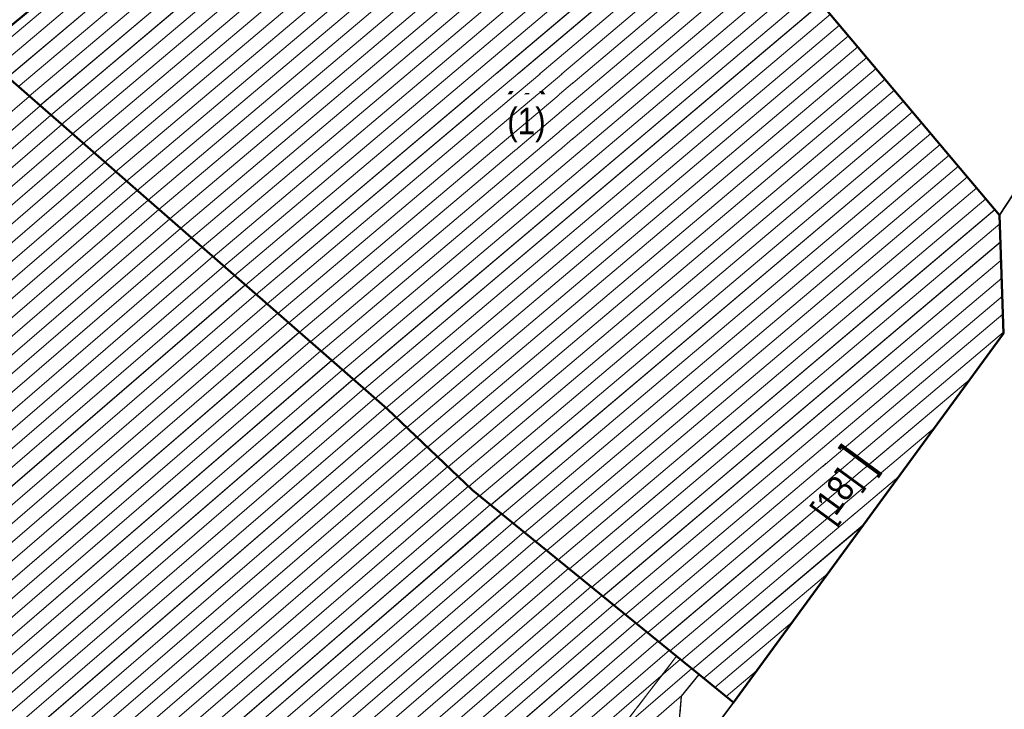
# Model space of a CAD drawing. Header units: millimetres. Extents: x 32365810 to 32368499, y 5620272 to 5622478.
# Tile 40 of 249: x 32366451 to 32366477, y 5620647 to 5620665. Entities that reach past the tile are written whole.
import ezdxf

# ---------------------------------------------------------------- set-up
doc = ezdxf.new("R2010")
doc.units = ezdxf.units.MM
for name, pattern in [('1600.1047', [0]), ('1600.2028', [0]), ('1600.2305', [0.75, 0.5, 0, 0, -0.25]), ('1600.2505', [0]), ('1600.2507', [0])]:
    doc.linetypes.add(name, pattern=pattern)
doc.layers.get('0').update_dxf_attribs({"color": 1, "linetype": 'CONTINUOUS'})
for name, color, linetype in [('_K_Ebene 32', 251, 'CONTINUOUS'), ('_K_Gebäude', 251, 'CONTINUOUS'), ('_K_Lagebezeichnungen', 251, 'CONTINUOUS'), ('Ebene 32', 7, 'CONTINUOUS')]:
    doc.layers.add(name, color=color, linetype=linetype)
doc.layers.add('_K_Flurstücke_Grenzpunkte', color=251, linetype='CONTINUOUS', lineweight=50)
for name, color, linetype, transparency in [('Flurstücke_Grenzpunkte', 11, 'CONTINUOUS', 0.75), ('Gebäude', 31, 'CONTINUOUS', 0.75), ('Lagebezeichnungen', 12, 'CONTINUOUS', 0.75)]:
    doc.layers.add(name, color=color, linetype=linetype, transparency=transparency)
doc.styles.add('Hausnummern NRW', font='arial.ttf', dxfattribs={"width": 0.85})

# ---------------------------------------------------------------- blocks, each defined once
blk = doc.blocks.new('O57')
at = {"layer": 'Gebäude', "color": 7, "linetype": '1600.2507', "lineweight": 18}
for p, q in [((32365968.425, 5622006.091), (32365964.745, 5622001.305)), ((32365969.021, 5622005.605), (32365968.425, 5622006.091)), ((32365968.554, 5622005.033), (32365969.021, 5622005.605)), ((32365968.366, 5622002.784), (32365968.554, 5622005.033))]:
    blk.add_line(p, q, dxfattribs=at)
blk = doc.blocks.new('O446')
at = {"layer": 'Gebäude', "color": 7, "linetype": '1600.2305', "lineweight": 18}
for p, q in [((32365968.554, 5622005.033), (32365969.021, 5622005.605)), ((32365968.366, 5622002.784), (32365968.554, 5622005.033))]:
    blk.add_line(p, q, dxfattribs=at)
blk = doc.blocks.new('O898')
at = {"layer": 'Flurstücke_Grenzpunkte', "color": 7, "linetype": '1600.2028', "lineweight": 35}
for p, q in [((32365980.421, 5622023.041), (32365976.965, 5622017.74)), ((32365976.965, 5622017.74), (32365977.07, 5622014.614)), ((32365977.07, 5622014.614), (32365969.928, 5622004.867)), ((32365969.928, 5622004.867), (32365968.366, 5622002.784))]:
    blk.add_line(p, q, dxfattribs=at)
blk = doc.blocks.new('O1044')
at = {"layer": 'Flurstücke_Grenzpunkte', "color": 7, "linetype": '1600.2028', "lineweight": 35}
for p, q in [((32365960.775, 5622012.625), (32365949.981, 5622022.038)), ((32365963.035, 5622010.476), (32365960.775, 5622012.625)), ((32365968.425, 5622006.091), (32365963.035, 5622010.476)), ((32365969.021, 5622005.605), (32365968.425, 5622006.091)), ((32365969.928, 5622004.867), (32365969.021, 5622005.605)), ((32365969.928, 5622004.867), (32365968.366, 5622002.784))]:
    blk.add_line(p, q, dxfattribs=at)
blk = doc.blocks.new('O1215')
at = {"layer": 'Flurstücke_Grenzpunkte', "color": 7, "linetype": '1600.2028', "lineweight": 35}
for p in [(32365963.72, 5622033.442), (32365980.421, 5622023.041)]:
    blk.add_line(p, (32365976.965, 5622017.74), dxfattribs=at)
blk = doc.blocks.new('O1404')
at = {"layer": 'Flurstücke_Grenzpunkte', "color": 7, "linetype": '1600.2028', "lineweight": 35}
for p, q in [((32365963.72, 5622033.442), (32365976.965, 5622017.74)), ((32365960.775, 5622012.625), (32365949.981, 5622022.038)), ((32365976.965, 5622017.74), (32365977.07, 5622014.614)), ((32365977.07, 5622014.614), (32365969.928, 5622004.867)), ((32365963.035, 5622010.476), (32365960.775, 5622012.625)), ((32365968.425, 5622006.091), (32365963.035, 5622010.476)), ((32365969.021, 5622005.605), (32365968.425, 5622006.091)), ((32365969.928, 5622004.867), (32365969.021, 5622005.605))]:
    blk.add_line(p, q, dxfattribs=at)
blk = doc.blocks.new('O2844')
at = {"layer": 'Gebäude', "color": 7, "linetype": '1600.2505', "lineweight": 18}
for p, q in [((32365960.775, 5622012.625), (32365949.981, 5622022.038)), ((32365963.035, 5622010.476), (32365960.775, 5622012.625)), ((32365968.425, 5622006.091), (32365963.035, 5622010.476)), ((32365969.021, 5622005.605), (32365968.425, 5622006.091)), ((32365968.554, 5622005.033), (32365969.021, 5622005.605)), ((32365968.366, 5622002.784), (32365968.554, 5622005.033))]:
    blk.add_line(p, q, dxfattribs=at)
blk = doc.blocks.new('O3213')
at = {"layer": 'Gebäude', "color": 7, "linetype": '1600.2505', "lineweight": 18}
for p, q in [((32365976.965, 5622017.74), (32365963.72, 5622033.442)), ((32365960.775, 5622012.625), (32365949.981, 5622022.038)), ((32365977.07, 5622014.614), (32365976.965, 5622017.74)), ((32365969.928, 5622004.867), (32365977.07, 5622014.614)), ((32365963.035, 5622010.476), (32365960.775, 5622012.625)), ((32365968.425, 5622006.091), (32365963.035, 5622010.476)), ((32365969.021, 5622005.605), (32365968.425, 5622006.091)), ((32365969.021, 5622005.605), (32365969.928, 5622004.867))]:
    blk.add_line(p, q, dxfattribs=at)
at = {"layer": 'Ebene 32', "color": 7, "lineweight": 18, "insert": (32365964.457, 5622019.664), "char_height": 0.7, "attachment_point": 8, "line_spacing_factor": 0.69, "style": 'Hausnummern NRW', "bg_fill": 2}
blk.add_mtext('(1)', dxfattribs=at)
blk = doc.blocks.new('*X1286')
at = {"color": 253, "linetype": '1600.1047', "lineweight": 18, "true_color": 0xb2b2b2}
for p, q in [((32365914.607129, 5621989.271337), (32365951.314721, 5622020.874917)), ((32365914.883752, 5621989.01466), (32365951.600256, 5622020.625914)), ((32365915.160374, 5621988.757984), (32365951.885791, 5622020.376911)), ((32365915.436996, 5621988.501307), (32365952.171326, 5622020.127908)), ((32365915.713619, 5621988.244631), (32365952.45686, 5622019.878905)), ((32365915.990241, 5621987.987955), (32365952.742395, 5622019.629902)), ((32365916.266863, 5621987.731278), (32365953.02793, 5622019.380899)), ((32365916.543486, 5621987.474602), (32365953.313465, 5622019.131895)), ((32365916.820108, 5621987.217926), (32365953.599, 5622018.882892)), ((32365917.09673, 5621986.961249), (32365953.884534, 5622018.633889)), ((32365917.373352, 5621986.704573), (32365954.170069, 5622018.384886)), ((32365917.649975, 5621986.447897), (32365954.455604, 5622018.135883)), ((32365917.926597, 5621986.19122), (32365954.741139, 5622017.88688)), ((32365918.203219, 5621985.934544), (32365955.026674, 5622017.637877)), ((32365918.479842, 5621985.677868), (32365955.312208, 5622017.388874)), ((32365918.756464, 5621985.421191), (32365955.597743, 5622017.139871)), ((32365919.033086, 5621985.164515), (32365955.883278, 5622016.890868)), ((32365919.309709, 5621984.907839), (32365956.168813, 5622016.641865)), ((32365919.586331, 5621984.651162), (32365956.454348, 5622016.392862)), ((32365919.862953, 5621984.394486), (32365956.739883, 5622016.143859)), ((32365920.139576, 5621984.13781), (32365957.025417, 5622015.894855)), ((32365920.416198, 5621983.881133), (32365957.310952, 5622015.645852)), ((32365920.69282, 5621983.624457), (32365957.596487, 5622015.396849)), ((32365920.969442, 5621983.367781), (32365957.882022, 5622015.147846)), ((32365921.246065, 5621983.111104), (32365958.167557, 5622014.898843)), ((32365921.522687, 5621982.854428), (32365958.453091, 5622014.64984)), ((32365921.799309, 5621982.597752), (32365958.738626, 5622014.400837)), ((32365922.075932, 5621982.341075), (32365959.024161, 5622014.151834)), ((32365922.352554, 5621982.084399), (32365959.309696, 5622013.902831)), ((32365922.629176, 5621981.827723), (32365959.595231, 5622013.653828)), ((32365922.821467, 5621981.498441), (32365959.880766, 5622013.404825)), ((32365922.883676, 5621981.057164), (32365960.1663, 5622013.155822)), ((32365922.945885, 5621980.615888), (32365960.451835, 5622012.906819)), ((32365923.008094, 5621980.174611), (32365960.73737, 5622012.657815)), ((32365923.293279, 5621979.925307), (32365961.012119, 5622012.399527)), ((32365923.589389, 5621979.685408), (32365961.285232, 5622012.139828)), ((32365923.885499, 5621979.44551), (32365961.558344, 5622011.88013)), ((32365924.181609, 5621979.205612), (32365961.831456, 5622011.620432)), ((32365924.477719, 5621978.965713), (32365962.104568, 5622011.360733)), ((32365924.773829, 5621978.725815), (32365962.377681, 5622011.101035)), ((32365925.069939, 5621978.485917), (32365962.650793, 5622010.841337)), ((32365925.366049, 5621978.246018), (32365962.923905, 5622010.581638)), ((32365925.662159, 5621978.00612), (32365963.210306, 5622010.333381)), ((32365925.958269, 5621977.766222), (32365963.505819, 5622010.092968)), ((32365926.254379, 5621977.526323), (32365963.801332, 5622009.852556)), ((32365926.550489, 5621977.286425), (32365964.096844, 5622009.612143)), ((32365926.846599, 5621977.046527), (32365964.392357, 5622009.371731)), ((32365927.142709, 5621976.806628), (32365964.68787, 5622009.131318)), ((32365927.438819, 5621976.56673), (32365964.983383, 5622008.890906)), ((32365927.734929, 5621976.326832), (32365965.278895, 5622008.650493)), ((32365928.031039, 5621976.086933), (32365965.574408, 5622008.410081)), ((32365928.327149, 5621975.847035), (32365965.869921, 5622008.169668)), ((32365928.623259, 5621975.607137), (32365966.165434, 5622007.929256)), ((32365928.919369, 5621975.367238), (32365966.460946, 5622007.688843)), ((32365929.215479, 5621975.12734), (32365966.756459, 5622007.448431)), ((32365929.511588, 5621974.887441), (32365967.051972, 5622007.208018)), ((32365929.807698, 5621974.647543), (32365967.347485, 5622006.967606)), ((32365930.103808, 5621974.407645), (32365967.642997, 5622006.727193)), ((32365930.399918, 5621974.167746), (32365967.93851, 5622006.486781)), ((32365930.696028, 5621973.927848), (32365968.234023, 5622006.246368)), ((32365930.992138, 5621973.68795), (32365968.529418, 5622006.005854)), ((32365931.288248, 5621973.448051), (32365968.824597, 5622005.765154)), ((32365931.584358, 5621973.208153), (32365968.565946, 5622005.047631))]:
    blk.add_line(p, q, dxfattribs=at)
blk = doc.blocks.new('*X1394')
at = {"color": 253, "linetype": '1600.1047', "lineweight": 18, "true_color": 0xb2b2b2}
for p, q in [((32365950.166439, 5622021.876286), (32365963.785492, 5622033.364358)), ((32365950.452403, 5622021.626908), (32365964.027281, 5622033.077717)), ((32365950.738368, 5622021.377531), (32365964.26907, 5622032.791076)), ((32365951.024332, 5622021.128153), (32365964.510858, 5622032.504434)), ((32365951.310297, 5622020.878775), (32365964.752647, 5622032.217793)), ((32365951.596261, 5622020.629397), (32365964.994436, 5622031.931151)), ((32365951.882226, 5622020.38002), (32365965.236224, 5622031.64451)), ((32365952.16819, 5622020.130642), (32365965.478013, 5622031.357869)), ((32365952.454155, 5622019.881264), (32365965.719801, 5622031.071227)), ((32365952.740119, 5622019.631887), (32365965.96159, 5622030.784586)), ((32365953.026084, 5622019.382509), (32365966.203379, 5622030.497945)), ((32365953.312048, 5622019.133131), (32365966.445167, 5622030.211303)), ((32365953.598012, 5622018.883753), (32365966.686956, 5622029.924662)), ((32365953.883977, 5622018.634376), (32365966.928744, 5622029.638021)), ((32365954.169941, 5622018.384998), (32365967.170533, 5622029.351379)), ((32365954.455906, 5622018.13562), (32365967.412322, 5622029.064738)), ((32365954.74187, 5622017.886242), (32365967.65411, 5622028.778097)), ((32365955.027835, 5622017.636865), (32365967.895899, 5622028.491455)), ((32365955.313799, 5622017.387487), (32365968.137687, 5622028.204814)), ((32365955.599764, 5622017.138109), (32365968.379476, 5622027.918172)), ((32365955.885728, 5622016.888731), (32365968.621265, 5622027.631531)), ((32365956.171692, 5622016.639354), (32365968.863053, 5622027.34489)), ((32365956.457657, 5622016.389976), (32365969.104842, 5622027.058248)), ((32365956.743621, 5622016.140598), (32365969.346631, 5622026.771607)), ((32365957.029586, 5622015.89122), (32365969.588419, 5622026.484966)), ((32365957.31555, 5622015.641843), (32365969.830208, 5622026.198324)), ((32365957.601515, 5622015.392465), (32365970.071996, 5622025.911683)), ((32365957.887479, 5622015.143087), (32365970.313785, 5622025.625042)), ((32365958.173444, 5622014.893709), (32365970.555574, 5622025.3384)), ((32365958.459408, 5622014.644332), (32365970.797362, 5622025.051759)), ((32365958.745372, 5622014.394954), (32365971.039151, 5622024.765118)), ((32365959.031337, 5622014.145576), (32365971.280939, 5622024.478476)), ((32365959.317301, 5622013.896198), (32365971.522728, 5622024.191835)), ((32365959.603266, 5622013.646821), (32365971.764517, 5622023.905193)), ((32365959.88923, 5622013.397443), (32365972.006305, 5622023.618552)), ((32365960.175195, 5622013.148065), (32365972.248094, 5622023.331911)), ((32365960.461159, 5622012.898688), (32365972.489882, 5622023.045269)), ((32365960.747124, 5622012.64931), (32365972.731671, 5622022.758628)), ((32365961.021751, 5622012.390369), (32365972.97346, 5622022.471987)), ((32365961.295153, 5622012.130394), (32365973.215248, 5622022.185345)), ((32365961.568555, 5622011.87042), (32365973.457037, 5622021.898704)), ((32365961.841958, 5622011.610446), (32365973.698826, 5622021.612063)), ((32365962.11536, 5622011.350472), (32365973.940614, 5622021.325421)), ((32365962.388762, 5622011.090497), (32365974.182403, 5622021.03878)), ((32365962.662165, 5622010.830523), (32365974.424191, 5622020.752139)), ((32365962.935567, 5622010.570549), (32365974.66598, 5622020.465497)), ((32365963.223389, 5622010.322738), (32365974.907769, 5622020.178856)), ((32365963.519451, 5622010.081878), (32365975.149557, 5622019.892214)), ((32365963.815513, 5622009.841018), (32365975.391346, 5622019.605573)), ((32365964.111576, 5622009.600158), (32365975.633134, 5622019.318932)), ((32365964.407638, 5622009.359299), (32365975.874923, 5622019.03229)), ((32365964.703701, 5622009.118439), (32365976.116712, 5622018.745649)), ((32365964.999763, 5622008.877579), (32365976.3585, 5622018.459008)), ((32365965.295826, 5622008.636719), (32365976.600289, 5622018.172366)), ((32365965.591888, 5622008.39586), (32365976.842077, 5622017.885725)), ((32365965.887951, 5622008.155), (32365976.972878, 5622017.505462)), ((32365966.184013, 5622007.91414), (32365976.988903, 5622017.028382)), ((32365966.480076, 5622007.67328), (32365977.004927, 5622016.551302)), ((32365966.776138, 5622007.432421), (32365977.020952, 5622016.074222)), ((32365967.072201, 5622007.191561), (32365977.036977, 5622015.597143)), ((32365967.368263, 5622006.950701), (32365977.053002, 5622015.120063)), ((32365967.664326, 5622006.709841), (32365977.069026, 5622014.642983)), ((32365967.960388, 5622006.468982), (32365976.185924, 5622013.407463)), ((32365968.256451, 5622006.228122), (32365975.244666, 5622012.122887)), ((32365968.552368, 5622005.98714), (32365974.303408, 5622010.838311)), ((32365968.848093, 5622005.745995), (32365973.36215, 5622009.553735)), ((32365969.143948, 5622005.504961), (32365972.420892, 5622008.269159)), ((32365969.439988, 5622005.264082), (32365971.479634, 5622006.984583)), ((32365969.736027, 5622005.023202), (32365970.538376, 5622005.700008))]:
    blk.add_line(p, q, dxfattribs=at)

msp = doc.modelspace()

# ---------------------------------------------------------------- linework, layer by layer
at = {"layer": '_K_Flurstücke_Grenzpunkte', "linetype": '1600.2028', "lineweight": 35}
for p, q in [((32366463.545, 5620675.696), (32366476.79, 5620659.994)), ((32366480.246, 5620665.295), (32366476.79, 5620659.994)), ((32366480.246, 5620665.295), (32366476.79, 5620659.994)), ((32366460.6, 5620654.879), (32366449.806, 5620664.292)), ((32366476.79, 5620659.994), (32366476.895, 5620656.868)), ((32366476.895, 5620656.868), (32366469.753, 5620647.121)), ((32366462.86, 5620652.73), (32366460.6, 5620654.879)), ((32366468.25, 5620648.345), (32366462.86, 5620652.73)), ((32366468.846, 5620647.859), (32366468.25, 5620648.345)), ((32366469.753, 5620647.121), (32366468.846, 5620647.859)), ((32366469.753, 5620647.121), (32366468.191, 5620645.038)), ((32366469.753, 5620647.121), (32366468.191, 5620645.038))]:
    msp.add_line(p, q, dxfattribs=at)
at = {"layer": '_K_Gebäude', "linetype": '1600.1047', "lineweight": 18}
for p, q in [((32366449.992, 5620664.13), (32366463.611, 5620675.618)), ((32366450.278, 5620663.881), (32366463.853, 5620675.331)), ((32366450.564, 5620663.631), (32366464.094, 5620675.045)), ((32366450.85, 5620663.382), (32366464.336, 5620674.758)), ((32366451.136, 5620663.132), (32366464.578, 5620674.471)), ((32366451.422, 5620662.883), (32366464.82, 5620674.185)), ((32366451.708, 5620662.634), (32366465.062, 5620673.898)), ((32366451.994, 5620662.384), (32366465.303, 5620673.612)), ((32366452.28, 5620662.135), (32366465.545, 5620673.325)), ((32366452.566, 5620661.886), (32366465.787, 5620673.038)), ((32366452.852, 5620661.636), (32366466.029, 5620672.752)), ((32366453.137, 5620661.387), (32366466.271, 5620672.465)), ((32366453.423, 5620661.137), (32366466.512, 5620672.178)), ((32366453.709, 5620660.888), (32366466.754, 5620671.892)), ((32366453.995, 5620660.639), (32366466.996, 5620671.605)), ((32366454.281, 5620660.389), (32366467.238, 5620671.318)), ((32366454.567, 5620660.14), (32366467.48, 5620671.032)), ((32366454.853, 5620659.891), (32366467.721, 5620670.745)), ((32366455.139, 5620659.641), (32366467.963, 5620670.458)), ((32366455.425, 5620659.392), (32366468.205, 5620670.172)), ((32366455.711, 5620659.142), (32366468.447, 5620669.885)), ((32366455.997, 5620658.893), (32366468.688, 5620669.599)), ((32366456.283, 5620658.644), (32366468.93, 5620669.312)), ((32366456.569, 5620658.394), (32366469.172, 5620669.025)), ((32366456.855, 5620658.145), (32366469.414, 5620668.739)), ((32366457.141, 5620657.896), (32366469.656, 5620668.452)), ((32366457.427, 5620657.646), (32366469.897, 5620668.165)), ((32366457.713, 5620657.397), (32366470.139, 5620667.879)), ((32366457.999, 5620657.147), (32366470.381, 5620667.592)), ((32366458.285, 5620656.898), (32366470.623, 5620667.305)), ((32366458.571, 5620656.649), (32366470.865, 5620667.019)), ((32366458.857, 5620656.399), (32366471.106, 5620666.732)), ((32366459.143, 5620656.15), (32366471.348, 5620666.445)), ((32366459.429, 5620655.9), (32366471.59, 5620666.159)), ((32366459.715, 5620655.651), (32366471.832, 5620665.872)), ((32366460.001, 5620655.402), (32366472.074, 5620665.586)), ((32366460.287, 5620655.152), (32366472.315, 5620665.299)), ((32366460.573, 5620654.903), (32366472.557, 5620665.012)), ((32366460.847, 5620654.644), (32366472.799, 5620664.726)), ((32366461.121, 5620654.384), (32366473.041, 5620664.439)), ((32366461.394, 5620654.124), (32366473.282, 5620664.152)), ((32366461.667, 5620653.864), (32366473.524, 5620663.866)), ((32366461.941, 5620653.604), (32366473.766, 5620663.579)), ((32366414.433, 5620631.525), (32366451.14, 5620663.129)), ((32366462.214, 5620653.344), (32366474.008, 5620663.292)), ((32366414.709, 5620631.268), (32366451.426, 5620662.88)), ((32366462.488, 5620653.084), (32366474.25, 5620663.006)), ((32366414.986, 5620631.012), (32366451.711, 5620662.631)), ((32366462.761, 5620652.824), (32366474.491, 5620662.719)), ((32366415.262, 5620630.755), (32366451.997, 5620662.382)), ((32366463.049, 5620652.576), (32366474.733, 5620662.433)), ((32366415.539, 5620630.498), (32366452.282, 5620662.133)), ((32366463.345, 5620652.336), (32366474.975, 5620662.146)), ((32366415.816, 5620630.242), (32366452.568, 5620661.884)), ((32366463.641, 5620652.095), (32366475.217, 5620661.859)), ((32366416.092, 5620629.985), (32366452.853, 5620661.635)), ((32366463.937, 5620651.854), (32366475.459, 5620661.573)), ((32366416.369, 5620629.728), (32366453.139, 5620661.386)), ((32366464.233, 5620651.613), (32366475.7, 5620661.286)), ((32366416.646, 5620629.472), (32366453.424, 5620661.137)), ((32366464.529, 5620651.372), (32366475.942, 5620660.999)), ((32366416.922, 5620629.215), (32366453.71, 5620660.888)), ((32366464.825, 5620651.131), (32366476.184, 5620660.713)), ((32366417.199, 5620628.958), (32366453.995, 5620660.639)), ((32366417.475, 5620628.702), (32366454.281, 5620660.39)), ((32366465.121, 5620650.89), (32366476.426, 5620660.426)), ((32366417.752, 5620628.445), (32366454.567, 5620660.141)), ((32366465.417, 5620650.65), (32366476.668, 5620660.139)), ((32366418.029, 5620628.188), (32366454.852, 5620659.892)), ((32366465.713, 5620650.409), (32366476.798, 5620659.759)), ((32366418.305, 5620627.932), (32366455.138, 5620659.643)), ((32366418.582, 5620627.675), (32366455.423, 5620659.394)), ((32366418.859, 5620627.418), (32366455.709, 5620659.145)), ((32366466.009, 5620650.168), (32366476.814, 5620659.282)), ((32366419.135, 5620627.161), (32366455.994, 5620658.896)), ((32366419.412, 5620626.905), (32366456.28, 5620658.647)), ((32366466.306, 5620649.927), (32366476.83, 5620658.805)), ((32366419.688, 5620626.648), (32366456.565, 5620658.398)), ((32366419.965, 5620626.391), (32366456.851, 5620658.149)), ((32366466.602, 5620649.686), (32366476.846, 5620658.328)), ((32366420.242, 5620626.135), (32366457.136, 5620657.9)), ((32366466.898, 5620649.445), (32366476.862, 5620657.851)), ((32366420.518, 5620625.878), (32366457.422, 5620657.651)), ((32366420.795, 5620625.621), (32366457.707, 5620657.402)), ((32366467.194, 5620649.204), (32366476.878, 5620657.374)), ((32366421.071, 5620625.365), (32366457.993, 5620657.153)), ((32366421.348, 5620625.108), (32366458.279, 5620656.903)), ((32366467.49, 5620648.964), (32366476.894, 5620656.897)), ((32366421.625, 5620624.851), (32366458.564, 5620656.654)), ((32366421.901, 5620624.595), (32366458.85, 5620656.405)), ((32366422.178, 5620624.338), (32366459.135, 5620656.156)), ((32366422.455, 5620624.081), (32366459.421, 5620655.907)), ((32366422.647, 5620623.752), (32366459.706, 5620655.658)), ((32366467.786, 5620648.723), (32366476.011, 5620655.661)), ((32366422.709, 5620623.311), (32366459.992, 5620655.409)), ((32366422.771, 5620622.87), (32366460.277, 5620655.16)), ((32366422.834, 5620622.428), (32366460.563, 5620654.911)), ((32366423.119, 5620622.179), (32366460.838, 5620654.653)), ((32366423.415, 5620621.939), (32366461.111, 5620654.393)), ((32366468.082, 5620648.482), (32366475.07, 5620654.377)), ((32366423.711, 5620621.699), (32366461.384, 5620654.134)), ((32366424.007, 5620621.459), (32366461.657, 5620653.874)), ((32366424.303, 5620621.219), (32366461.93, 5620653.614)), ((32366424.599, 5620620.979), (32366462.203, 5620653.355)), ((32366424.895, 5620620.74), (32366462.476, 5620653.095)), ((32366468.378, 5620648.241), (32366474.129, 5620653.092)), ((32366425.191, 5620620.5), (32366462.749, 5620652.835)), ((32366425.488, 5620620.26), (32366463.036, 5620652.587)), ((32366425.784, 5620620.02), (32366463.331, 5620652.347)), ((32366426.08, 5620619.78), (32366463.627, 5620652.106)), ((32366426.376, 5620619.54), (32366463.922, 5620651.866)), ((32366426.672, 5620619.3), (32366464.218, 5620651.625)), ((32366468.674, 5620648), (32366473.188, 5620651.807)), ((32366426.968, 5620619.06), (32366464.513, 5620651.385)), ((32366427.264, 5620618.82), (32366464.809, 5620651.145)), ((32366427.56, 5620618.58), (32366465.104, 5620650.904)), ((32366427.856, 5620618.341), (32366465.4, 5620650.664)), ((32366428.153, 5620618.101), (32366465.695, 5620650.423)), ((32366468.969, 5620647.759), (32366472.246, 5620650.523)), ((32366428.449, 5620617.861), (32366465.991, 5620650.183)), ((32366428.745, 5620617.621), (32366466.286, 5620649.943)), ((32366429.041, 5620617.381), (32366466.582, 5620649.702)), ((32366429.337, 5620617.141), (32366466.877, 5620649.462)), ((32366469.265, 5620647.518), (32366471.305, 5620649.238)), ((32366429.633, 5620616.901), (32366467.173, 5620649.221)), ((32366429.929, 5620616.661), (32366467.468, 5620648.981)), ((32366430.225, 5620616.421), (32366467.764, 5620648.74)), ((32366430.521, 5620616.182), (32366468.059, 5620648.5)), ((32366430.818, 5620615.942), (32366468.355, 5620648.26)), ((32366431.114, 5620615.702), (32366468.65, 5620648.019)), ((32366469.561, 5620647.277), (32366470.364, 5620647.954)), ((32366431.41, 5620615.462), (32366468.391, 5620647.301))]:
    msp.add_line(p, q, dxfattribs=at)
at = {"layer": '_K_Gebäude', "linetype": '1600.2507', "lineweight": 18}
msp.add_lwpolyline([(32366401.975, 5620658.257), (32366402.731, 5620656.876), (32366402.143, 5620654.575), (32366404.227, 5620651.057), (32366403.727, 5620648.736), (32366411.75, 5620635.888), (32366411.541, 5620634.208), (32366422.622, 5620623.926), (32366422.836, 5620622.408), (32366434.915, 5620612.622), (32366435.7, 5620611.986), (32366436.594, 5620611.26), (32366437.181, 5620610.785), (32366438.941, 5620609.36), (32366441.777, 5620609.759), (32366443.422, 5620612.064), (32366451.154, 5620622.262), (32366458.512, 5620632.134), (32366468.191, 5620645.038), (32366468.379, 5620647.287), (32366468.846, 5620647.859)], dxfattribs=at)
at = {"layer": '_K_Gebäude', "linetype": '1600.2305', "lineweight": 18}
msp.add_lwpolyline([(32366443.422, 5620612.064), (32366451.154, 5620622.262), (32366458.512, 5620632.134), (32366468.191, 5620645.038), (32366468.379, 5620647.287), (32366468.846, 5620647.859), (32366468.25, 5620648.345), (32366464.57, 5620643.559), (32366463.617, 5620643.037), (32366462.543, 5620643.712), (32366459.075, 5620639.173), (32366459.469, 5620636.786), (32366448.547, 5620621.869)], dxfattribs=at)

# ---------------------------------------------------------------- block references
at = {"layer": 'Gebäude', "color": 7, "true_color": 0xffffff}
for name in ['O57', 'O446']:
    msp.add_blockref(name, (499.825, -1357.746), dxfattribs=at)

# ---------------------------------------------------------------- texts
at = {"layer": '_K_Lagebezeichnungen', "style": 'Hausnummern NRW', "width": 0.85}
msp.add_text('[18]', height=1, rotation=53.7955, dxfattribs=at).set_placement((32366472.33, 5620651.817))

# ---------------------------------------------------------------- next in the draw order: texts
at = {"layer": '_K_Ebene 32', "lineweight": 18, "insert": (32366464.282, 5620661.918), "char_height": 1, "attachment_point": 8, "line_spacing_factor": 0.69, "style": 'Hausnummern NRW', "bg_fill": 2}
msp.add_mtext('(1)', dxfattribs=at)

# ---------------------------------------------------------------- next in the draw order: linework, layer by layer
at = {"layer": '_K_Flurstücke_Grenzpunkte', "linetype": '1600.2028'}
msp.add_lwpolyline([(32366468.25, 5620648.345), (32366462.86, 5620652.73), (32366460.6, 5620654.879), (32366449.806, 5620664.292), (32366462.755, 5620675.039), (32366463.545, 5620675.696), (32366476.79, 5620659.994), (32366476.895, 5620656.868), (32366469.753, 5620647.121), (32366468.846, 5620647.859)], close=True, dxfattribs=at)
at = {"layer": '_K_Gebäude', "linetype": '1600.2505', "lineweight": -2}
msp.add_lwpolyline([(32366443.422, 5620612.064), (32366451.154, 5620622.262), (32366458.512, 5620632.134), (32366468.191, 5620645.038), (32366468.379, 5620647.287), (32366468.846, 5620647.859), (32366468.25, 5620648.345), (32366462.86, 5620652.73), (32366460.6, 5620654.879), (32366449.806, 5620664.292), (32366462.755, 5620675.039), (32366461.988, 5620675.963), (32366462.385, 5620676.35), (32366454.769, 5620685.325), (32366459.442, 5620689.743), (32366457.715, 5620691.774), (32366453.001, 5620687.323), (32366436.971, 5620705.942)], dxfattribs=at)
at = {"layer": '_K_Gebäude', "linetype": '1600.2505', "lineweight": 18}
msp.add_lwpolyline([(32366468.846, 5620647.859), (32366469.753, 5620647.121), (32366476.895, 5620656.868), (32366476.79, 5620659.994), (32366463.545, 5620675.696), (32366462.755, 5620675.039), (32366449.806, 5620664.292), (32366460.6, 5620654.879), (32366462.86, 5620652.73), (32366468.25, 5620648.345)], close=True, dxfattribs=at)

# ---------------------------------------------------------------- next in the draw order: texts
at = {"layer": 'Lagebezeichnungen', "color": 7, "lineweight": 18, "insert": (32366472.896, 5620652.263), "char_height": 0.7, "attachment_point": 8, "rotation": 53.7956, "line_spacing_factor": 0.69, "style": 'Hausnummern NRW', "bg_fill": 2}
msp.add_mtext('[18]', dxfattribs=at)

# ---------------------------------------------------------------- next in the draw order: block references
at = {"layer": 'Flurstücke_Grenzpunkte', "color": 7, "true_color": 0xffffff}
msp.add_blockref('O898', (499.825, -1357.746), dxfattribs=at)

# ---------------------------------------------------------------- next in the draw order: block references
msp.add_blockref('O1044', (499.825, -1357.746), dxfattribs=at)

# ---------------------------------------------------------------- next in the draw order: block references
msp.add_blockref('O1215', (499.825, -1357.746), dxfattribs=at)

# ---------------------------------------------------------------- next in the draw order: block references
msp.add_blockref('O1404', (499.825, -1357.746), dxfattribs=at)

# ---------------------------------------------------------------- next in the draw order: block references
at = {"layer": 'Gebäude', "color": 7, "true_color": 0xffffff}
msp.add_blockref('O2844', (499.825, -1357.746), dxfattribs=at)

# ---------------------------------------------------------------- next in the draw order: block references
msp.add_blockref('O3213', (499.825, -1357.746), dxfattribs=at)

# ---------------------------------------------------------------- next in the draw order: block references
for name in ['*X1286', '*X1394']:
    msp.add_blockref(name, (499.825, -1357.746), dxfattribs=at)

doc.saveas('drawing.dxf')
